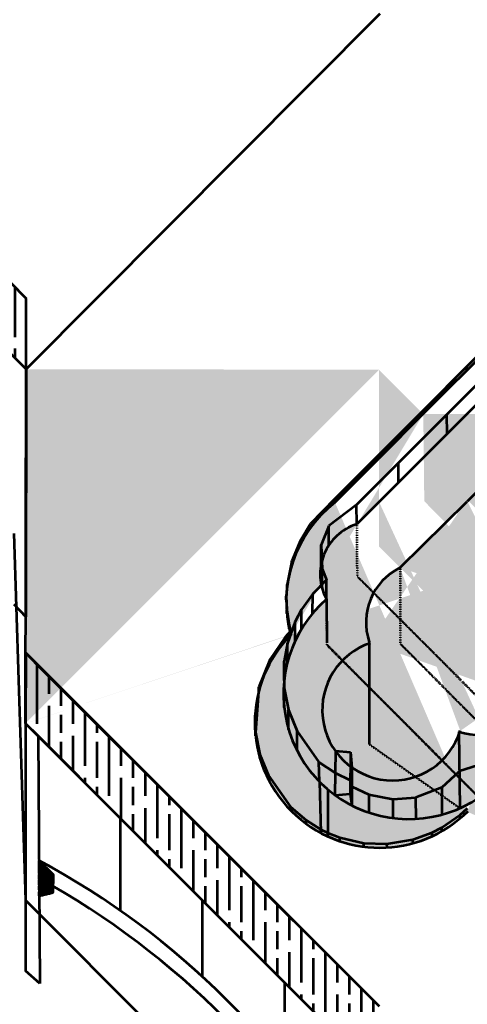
# Model space of a CAD drawing. Header units: metres. Extents: x -621399 to 40000, y -108608 to 546365.
# Tile 3 of 9: x -391860 to -265200, y 32232 to 310634. Entities that reach past the tile are written whole.
import ezdxf

# ---------------------------------------------------------------- set-up
doc = ezdxf.new("R2010")
doc.units = ezdxf.units.M
doc.linetypes.add('ACAD_ISO03W100', pattern=[30, 12, -18])
doc.linetypes.add('FANTOME', pattern=[63.50000000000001, 31.75, -6.35, 6.35, -6.35, 6.35, -6.35])
doc.layers.get('0').update_dxf_attribs({"lineweight": 53})
pattern_1 = [(0, (269289.3000651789, 201628.908200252), (273.05, 68.2625), [1092.2, -546.1]), (90, (269289.3000651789, 201628.908200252), (-68.26250000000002, -273.05), [1092.2, -546.1])]

msp = doc.modelspace()

# ---------------------------------------------------------------- hatches: boundary and pattern name
at = {"true_color": 0x000000}
h = msp.add_hatch(dxfattribs=at)
h.set_pattern_fill('GOST_WOOD', color=18, scale=1600)
h.set_pattern_definition([(90, (269289.3000651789, 201628.908200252), (9600, -5.878304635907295e-13), [16000, -3200]), (90, (272489.3000651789, 198428.908200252), (9600, -5.878304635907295e-13), [9600, -2400, 4800, -2400]), (90, (275689.3000651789, 193628.908200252), (9600, -5.878304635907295e-13), [16000, -3200])])
h.paths.add_polyline_path([(-467355.0557636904, 289598.6891358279), (-390012.0672068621, 211795.8156342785), (-389977.9984093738, 231795.7866171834), (-467359.1951644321, 309598.688707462)])
at = {"true_color": 0xcd2027}
h = msp.add_hatch(dxfattribs=at)
h.set_pattern_fill('ESCHER', color=242, scale=16)
h.set_pattern_definition([(59.99999999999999, (-149795.1309750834, 201628.908200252), (-487.6799998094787, -1.099974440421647e-07), [447.04, -40.64]), (180, (-149795.1309750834, 201628.908200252), (243.8399999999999, -422.3432686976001), [447.04, -40.64]), (300.0000000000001, (-149795.1309750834, 201628.908200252), (487.6799998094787, -1.099974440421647e-07), [447.04, -40.64]), (59.99999999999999, (-149754.4909750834, 201628.908200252), (-487.6799998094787, -1.099974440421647e-07), [81.28, -406.4]), (300.0000000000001, (-149754.4909750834, 201628.908200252), (487.6799998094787, -1.099974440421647e-07), [81.28, -406.4]), (59.99999999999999, (-149815.4509750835, 201664.103472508), (-487.6799998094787, -1.099974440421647e-07), [81.28, -406.4]), (180, (-149815.4509750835, 201664.103472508), (243.8399999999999, -422.3432686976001), [81.28, -406.4]), (300.0000000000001, (-149815.4509750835, 201593.7129279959), (487.6799998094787, -1.099974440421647e-07), [81.28, -406.4]), (180, (-149815.4509750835, 201593.7129279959), (243.8399999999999, -422.3432686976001), [81.28, -406.4]), (59.99999999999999, (-149957.6909750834, 201628.908200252), (-487.6799998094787, -1.099974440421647e-07), [81.28, -406.4]), (300.0000000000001, (-149957.6909750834, 201628.908200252), (487.6799998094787, -1.099974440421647e-07), [81.28, -406.4]), (59.99999999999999, (-149713.8509750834, 201488.1271108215), (-487.6799998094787, -1.099974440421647e-07), [81.28, -406.4]), (180, (-149713.8509750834, 201488.1271108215), (243.8399999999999, -422.3432686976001), [81.28, -406.4]), (300.0000000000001, (-149713.8509750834, 201769.6892896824), (487.6799998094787, -1.099974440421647e-07), [81.28, -406.4]), (180, (-149713.8509750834, 201769.6892896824), (243.8399999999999, -422.3432686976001), [81.28, -406.4]), (0, (-149713.8509750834, 201699.2987451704), (-243.84, 422.3432686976), [284.48, -203.2]), (0, (-149713.8509750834, 201558.5176553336), (-243.84, 422.3432686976), [284.48, -203.2]), (120, (-149774.8109750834, 201734.4940174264), (-487.6799998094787, 1.099976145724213e-07), [284.48, -203.2]), (120, (-149896.7309750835, 201664.103472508), (-487.6799998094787, 1.099976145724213e-07), [284.48, -203.2]), (240, (-149896.7309750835, 201593.7129279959), (243.8399998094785, -422.3432688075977), [284.48, -203.2]), (240, (-149774.8109750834, 201523.3223830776), (243.8399998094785, -422.3432688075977), [284.48, -203.2])])
edge = h.paths.add_edge_path()
edge.add_arc((-289984.5920366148, 111868.1194779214), 35355.33905957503, 135.000000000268, 314.9999999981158)
edge.add_arc((-280840.4578153, 146012.2537069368), 35590.17544303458, 127.7915338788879, 195.2180326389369)
edge.add_line((-277657.9852758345, 199145.4455596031), (-202682.6256154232, 274170.0859016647))
edge.add_line((-277657.9852758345, 199145.4455596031), (-290182.6256148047, 186612.5728784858))
edge.add_line((-302649.7718288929, 174137.2321126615), (-277657.9852758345, 199145.4455596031))
edge.add_arc((-179056.4000095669, 222796.3115058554), 56546.11597669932, 335.3028265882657, 474.6971734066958)
edge.add_arc((-252682.6256071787, 111670.0859010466), 27950.84971330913, 243.4349488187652, 333.4349488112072)
edge.add_line((-140182.6256148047, 186670.0858967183), (-227682.6256145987, 99170.0858983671))
edge.add_line((-227682.6256145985, 99170.08589836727), (-127682.6256158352, 199170.0858954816))
edge.add_line((-390182.6256148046, 111670.0858985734), (-390012.0672068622, 211795.8156342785))
edge.add_line((-290182.6256148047, 211670.0858985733), (-390182.6256148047, 111670.0858985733))
h = msp.add_hatch(dxfattribs=at)
h.set_pattern_fill('AR-PARQ1', color=242, scale=16)
h.set_pattern_definition([(90, (-149795.1309750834, 201628.908200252), (-4876.8, 4876.8), [4876.8, -4876.8]), (90, (-148982.3309750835, 201628.908200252), (-4876.8, 4876.8), [4876.8, -4876.8]), (90, (-148169.5309750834, 201628.908200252), (-4876.8, 4876.8), [4876.8, -4876.8]), (90, (-147356.7309750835, 201628.908200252), (-4876.8, 4876.8), [4876.8, -4876.8]), (90, (-146543.9309750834, 201628.908200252), (-4876.8, 4876.8), [4876.8, -4876.8]), (90, (-145731.1309750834, 201628.908200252), (-4876.8, 4876.8), [4876.8, -4876.8]), (90, (-144918.3309750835, 201628.908200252), (-4876.8, 4876.8), [4876.8, -4876.8]), (0, (-149795.1309750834, 206505.7082002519), (4876.8, -4876.8), [4876.8, -4876.8]), (0, (-149795.1309750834, 207318.508200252), (4876.8, -4876.8), [4876.8, -4876.8]), (0, (-149795.1309750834, 208131.308200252), (4876.8, -4876.8), [4876.8, -4876.8]), (0, (-149795.1309750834, 208944.108200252), (4876.8, -4876.8), [4876.8, -4876.8]), (0, (-149795.1309750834, 209756.908200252), (4876.8, -4876.8), [4876.8, -4876.8]), (0, (-149795.1309750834, 210569.7082002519), (4876.8, -4876.8), [4876.8, -4876.8]), (0, (-149795.1309750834, 211382.508200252), (4876.8, -4876.8), [4876.8, -4876.8])])
edge = h.paths.add_edge_path()
edge.add_arc((-281757.1021736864, 120062.8266699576), 35462.04927524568, 131.0666680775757, 319.9054403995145)
edge.add_arc((-292022.1145643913, 153864.266298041), 14823.25911569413, 107.6060844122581, 208.4645223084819)
edge.add_line((-290182.6256148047, 174305.4265569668), (-208934.6796542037, 255413.9237877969))
edge.add_line((-290182.6256148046, 174305.4265569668), (-296505.7222214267, 167993.1825051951))
edge.add_arc((-175706.6794760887, 227205.0142054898), 45669.5751719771, 321.064092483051, 476.9712782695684)
edge.add_line((-208934.6796542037, 255413.9237877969), (-196419.831740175, 267907.2920247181))
h = msp.add_hatch()
h.set_pattern_fill('ANGLE', color=4, style=0)
h.set_pattern_definition([(0, (-390182.6256148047, 11670.08589857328), (0, 6.985), [5.08, -1.905]), (90, (-390182.6256148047, 11670.08589857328), (-6.985, 4.277078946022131e-16), [5.08, -1.905])])
edge = h.paths.add_edge_path()
edge.add_line((-277657.9852758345, 199145.4455596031), (-277374.4902223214, 174478.2212910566))
edge.add_line((-290182.6256148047, 211670.0858985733), (-277657.9852758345, 199145.4455596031))
edge.add_line((-290182.6256148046, 161670.0858985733), (-290182.6256148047, 211670.0858985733))
edge.add_line((-277374.4902223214, 174478.2212910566), (-240182.6256049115, 136670.0859051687))
edge.add_line((-240182.6256049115, 136670.0859051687), (-227785.3374012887, 124067.3741120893))
edge.add_line((-277374.4902223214, 174478.2212910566), (-215590.1243828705, 111670.0858985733))
edge.add_line((-290182.6256148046, 161670.0858985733), (-227682.6256145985, 99170.08589836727))
at = {"true_color": 0xf4ee51}
h = msp.add_hatch(dxfattribs=at)
h.set_pattern_fill('GRAVEL', color=41, scale=220)
h.set_pattern_definition([(228.0127875, (-386159.2656148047, 17258.08589857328), (-44704.00000351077, -50291.99999687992), [751.7871680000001, -74427.064007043]), (184.969741, (-386662.1856148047, 16699.28589857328), (67055.99997346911, 5588.000318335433), [1290.090384, -127718.9075657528]), (132.5104471, (-387947.4256148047, 16587.52589857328), (55880.00002360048, -61467.99997854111), [909.659344, -90056.39014701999]), (267.273689, (-390126.7456148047, 15190.52589857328), (5588.000011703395, 111759.9999994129), [1174.809944, -116306.1623366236]), (292.83365418, (-390182.6256148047, 14017.04589857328), (-27940.0000023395, 67055.99999902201), [1151.99414, -114047.5770397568]), (357.2736889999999, (-389735.5856148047, 12955.32589857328), (-111759.9999994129, 5588.000011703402), [1174.809944, -116306.1623366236]), (37.69424047, (-388562.1056148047, 12899.44589857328), (-72643.99999677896, -55880.0000041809), [1553.626052, -153808.8536913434]), (72.25532837, (-387332.7456148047, 13849.40589857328), (39116.00001051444, 122935.9999966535), [1466.782944, -145211.564524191]), (121.42956562, (-386885.7056148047, 15246.40589857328), (-44704.00000634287, 72643.99999609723), [1178.7886, -116700.2005371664]), (175.2363583, (-387500.3856148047, 16252.24589857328), (61467.99999911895, -5588.000009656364), [1345.769216, -65942.66128999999]), (222.3974378, (-388841.5056148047, 16364.00589857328), (-67055.99999785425, -61468.00000234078), [1740.371424, -172296.8995267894]), (138.81407483, (-384594.6256148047, 15134.64589857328), (-39115.99999765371, 33528.0000027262), [594.0099879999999, -58807.2448135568]), (171.4692344, (-385041.6656148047, 15525.80589857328), (72644.00000195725, -11175.99998732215), [1130.100356, -111880.205793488]), (225, (-386159.2656148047, 15693.44589857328), (-7.815970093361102e-13, -5588.000000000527), [790.260548, -7112.3648385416]), (203.19859051, (-386550.4256148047, 16364.00589857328), (27940.0000007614, 11175.99999804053), [425.5709039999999, -42131.36921156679]), (291.80140949, (-386941.5856148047, 16196.36589857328), (-5588.000001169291, 16763.99999961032), [601.844364, -29490.456578]), (30.96375653, (-386718.0656148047, 15637.56589857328), (16764.00000041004, 11175.99999938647), [977.5032519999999, -31605.855936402]), (161.56505118, (-385879.8656148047, 16140.48589857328), (11176.00000029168, -5587.999999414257), [706.831708, -16963.9758570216]), (16.389540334, (-390182.6256148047, 16196.36589857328), (55880.00000000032, 16764.00000000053), [990.1936000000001, -98029.41867958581]), (70.34617594, (-389232.6656148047, 16475.76589857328), (-22352.00000204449, -61467.9999992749), [830.717668, -82240.87449203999]), (293.19859051, (-385879.8656148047, 17258.08589857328), (-11175.99999804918, 27940.00000078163), [851.13622, -41705.80389556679]), (343.6104596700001, (-385544.5856148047, 16475.76589857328), (-55880.00000117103, 16763.99999609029), [990.1936, -98029.41867958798]), (339.44395478, (-390182.6256148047, 12731.80589857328), (-27939.9999999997, 11176.00000000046), [954.8774399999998, -46789.0154888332]), (294.7751406, (-389288.5456148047, 12396.52589857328), (-27940.00003325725, 61467.99998487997), [800.078664, -79207.905437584]), (66.80140949, (-385823.9856148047, 11670.08589857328), (11175.99999824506, 27940.00000070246), [851.1362200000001, -41705.80389556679]), (17.35402464, (-385488.7056148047, 12452.40589857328), (-72643.99999855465, -22352.00000469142), [936.7220280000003, -92735.22715644]), (69.44395478, (-388562.1056148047, 11670.08589857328), (-11176.00000019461, -27939.99999992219), [477.4387199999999, -47266.45420883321]), (101.309932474, (-386159.2656148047, 11670.08589857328), (-5588.000000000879, 22352.00000000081), [284.93212, -28208.3889219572]), (165.963756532, (-386215.1456148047, 11949.48589857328), (16763.99999999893, -5587.999999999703), [1151.99414, -21887.9200959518]), (186.00900596, (-387332.7456148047, 12228.88589857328), (55879.99999970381, 5588.000002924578), [1067.5874, -105691.0026993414]), (303.69006753, (-386718.0656148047, 15134.64589857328), (-5588.000000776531, 11175.99999961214), [805.9125359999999, -19341.907991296]), (353.15722659, (-386271.0256148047, 14464.08589857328), (94996.00000058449, -11175.99999502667), [1407.024872, -139295.2199430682]), (60.9453959, (-384874.0256148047, 14296.44589857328), (-22352.00000061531, -39115.99999964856), [575.318128, -56956.66309984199]), (90, (-384594.6256148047, 14799.36589857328), (-5588, 5588), [335.28, -5252.719999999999]), (120.25643716, (-387444.5056148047, 12396.52589857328), (22351.99999726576, -39116.00000156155), [776.307312, -76854.66970104]), (48.01278749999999, (-387835.6656148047, 13067.08589857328), (44704.00000368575, 50291.99999672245), [1503.574336, -73675.276839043]), (0, (-386829.8256148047, 14184.68589857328), (5588, 5588), [1452.88, -4135.12]), (325.3048465, (-385376.9456148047, 14184.68589857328), (55880.00002116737, -39115.99996976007), [883.541032, -87470.496793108]), (254.0546040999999, (-384650.5056148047, 13681.76589857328), (-5587.999999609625, -22352.00000009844), [813.623976, -39867.6300852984]), (207.64597536, (-384874.0256148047, 12899.44589857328), (-106172.0000039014, -55879.99999258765), [1324.71922, -131147.4217304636]), (175.42607874, (-386047.5056148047, 12284.76589857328), (-72643.99999999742, 5587.999999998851), [1401.464812, -138744.862203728])])
edge = h.paths.add_edge_path()
edge.add_line((-265199.3875263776, 174904.6633181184), (-227732.5821130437, 136960.7412969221))
edge.add_line((-284221.1916565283, 155708.651940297), (-265200.0840594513, 174415.7569115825))
edge.add_line((-240062.0140629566, 124118.0205663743), (-227732.5821130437, 136960.7412969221))
edge.add_arc((-262050.3551668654, 126202.7520241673), 17791.27824914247, 251.9430003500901, 331.9495156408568)
edge.add_arc((-286298.997270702, 115453.269986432), 19946.89671099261, 108.5066936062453, 343.0331419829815)
edge.add_arc((-276624.1939773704, 140239.5492200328), 17233.90590397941, 116.1560167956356, 198.8458967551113)
at = {"true_color": 0x000000}
h = msp.add_hatch(dxfattribs=at)
h.set_pattern_fill('GOST_WOOD', color=18, scale=1700)
h.set_pattern_definition([(90, (269289.3000651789, 201628.908200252), (10200, -6.245698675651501e-13), [17000, -3400]), (90, (272689.3000651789, 198228.908200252), (10200, -6.245698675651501e-13), [10200, -2550, 5100, -2550]), (90, (276089.3000651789, 193128.908200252), (10200, -6.245698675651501e-13), [17000, -3400])])
h.paths.add_polyline_path([(-290182.6256148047, 31670.08589857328), (-390148.6168841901, 131634.7948287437), (-390182.6256148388, 111670.0858986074), (-290182.6256148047, 11670.08589857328)])
h = msp.add_hatch(dxfattribs=at)
h.set_pattern_fill('HOUND', color=18, scale=43)
h.set_pattern_definition(pattern_1)
h.paths.add_polyline_path([(-386389.2910241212, 67876.75128531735), (-382342.8981820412, 63830.35844719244), (-382329.4891561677, 68816.9494213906), (-386421.5160993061, 72908.97636370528)])
h = msp.add_hatch(dxfattribs=at)
h.set_pattern_fill('HOUND', color=18, scale=43)
h.set_pattern_definition(pattern_1)
h.paths.add_polyline_path([(-386389.2910241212, 67876.75128531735), (-382342.8981820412, 63830.35844719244), (-386357.2729489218, 62876.85380208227)])

# ---------------------------------------------------------------- linework, layer by layer
at = {"color": 18, "true_color": 0x000000}
for p, q in [((-390012.0672068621, 211795.8156342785), (-544672.7489895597, 367376.1168992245)), ((-390182.6256148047, 111670.0858985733), (-290182.6256148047, 11670.08589857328))]:
    msp.add_line(p, q, dxfattribs=at)
for p, q in [((-544672.7489895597, 367376.1168992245), (-390012.0672068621, 211795.8156342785)), ((-390012.0672068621, 211795.8156342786), (-289843.976606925, 312400.0599106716)), ((-467359.1951644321, 309598.688707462), (-389977.9984093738, 231795.7866171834)), ((-389977.9984093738, 231795.7866171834), (-467359.1951644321, 309598.688707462)), ((-467355.0557636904, 289598.6891358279), (-390012.0672068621, 211795.8156342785)), ((-390012.0672068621, 211795.8156342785), (-389977.9984093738, 231795.7866171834)), ((-390012.0672068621, 211795.8156342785), (-389977.9984093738, 231795.7866171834)), ((-390012.0672068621, 211795.8156342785), (-393537.1055607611, 215341.8140273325)), ((-390012.0672068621, 211795.8156342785), (-390131.3079980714, 141795.9171941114)), ((-390071.5857706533, 176855.6464318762), (-390071.5857706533, 171855.6464318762)), ((-305053.4254922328, 146799.2860211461), (-304975.6343927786, 134450.2934534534)), ((-390182.6256148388, 111670.0858985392), (-390182.6256148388, 131670.0858985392)), ((-390182.6256148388, 131670.0858985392), (-386775.1639861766, 128134.1419256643)), ((-390148.6168841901, 131634.7948287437), (-390182.6256148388, 111670.0858986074)), ((-290182.6256148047, 31670.08589857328), (-390148.6168841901, 131634.7948287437)), ((-386775.1639861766, 128134.1419256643), (-290182.6256148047, 31670.08589857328)), ((-317023.8055359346, 123779.8917432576), (-317068.0887211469, 129279.7134675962)), ((-390182.6256148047, 111670.0858985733), (-390182.6256148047, 41670.08589857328)), ((-390182.6256148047, 111670.0858985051), (-390182.6256148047, 41670.08589857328)), ((-390182.6256148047, 111670.0858985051), (-386647.0917088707, 108134.5519925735)), ((-390182.6256148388, 111670.0858986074), (-290182.6256148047, 11670.08589857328)), ((-363414.8586420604, 84902.31892581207), (-386647.091682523, 108134.5519662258)), ((-302543.3477081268, 103877.4431362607), (-302594.5260851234, 97641.63854782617)), ((-298242.5196437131, 103495.0253723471), (-298243.6874743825, 99478.19363803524)), ((-258730.7290073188, 100925.8012777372), (-267423.3535709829, 98156.36801274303)), ((-298277.1046765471, 99503.2345202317), (-298310.5678474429, 95640.92853062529)), ((-297865.7407569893, 99202.45051412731), (-297886.2291784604, 93846.98955532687)), ((-272386.0065740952, 93522.47939888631), (-267423.3535709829, 98156.36801274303)), ((-302645.7044624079, 91405.83392431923), (-298344.0310185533, 91778.62251627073)), ((-298344.0310185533, 91778.62251627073), (-297906.7175998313, 88491.52862271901)), ((-340182.6256016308, 61670.08588536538), (-363414.8586420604, 84902.31892581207)), ((-386421.5160993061, 72908.97636370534), (-386389.2910122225, 67876.75127341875)), ((-386421.5160993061, 72908.97636370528), (-382329.4891561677, 68816.94942139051)), ((-386421.5160993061, 72908.97636370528), (-386389.2910241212, 67876.75128531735)), ((-382329.4891561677, 68816.9494213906), (-386421.5160993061, 72908.97636370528)), ((-386389.2910241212, 67876.75128531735), (-382342.8981820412, 63830.35844719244)), ((-386389.2910241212, 67876.75128531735), (-386357.2729489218, 62876.85380208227)), ((-382342.8981820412, 63830.35844719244), (-382329.4891561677, 68816.9494213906)), ((-386357.2729489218, 62876.85380208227), (-382342.8981820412, 63830.35844719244)), ((-316950.3925611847, 38437.85284493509), (-340182.6256016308, 61670.08588536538)), ((-293718.1595207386, 15205.61980450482), (-316950.3925611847, 38437.85284493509))]:
    msp.add_line(p, q)
at = {"color": 6}
for p, q in [((-277657.9852758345, 199145.4455596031), (-202682.6256154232, 274170.0859016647)), ((-254292.331570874, 223554.5115890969), (-265299.5595364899, 212536.6272565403)), ((-265299.5595364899, 212536.6272565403), (-277096.9806693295, 200731.5255233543)), ((-265298.9268899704, 211512.6274519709), (-265299.5595364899, 212536.6272565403)), ((-277096.9806693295, 200731.5255233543), (-290797.215440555, 187022.0520783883)), ((-277096.2742764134, 199707.5257670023), (-277096.9806693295, 200731.5255233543)), ((-302649.7718288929, 174137.2321126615), (-277657.9852758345, 199145.4455596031)), ((-277657.9852758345, 199145.4455596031), (-290182.6256148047, 186612.5728784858)), ((-290797.215440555, 187022.0520783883), (-302651.982007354, 175161.2297274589)), ((-290796.7426517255, 185998.0521875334), (-290797.215440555, 187022.0520783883)), ((-302651.982007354, 175161.2297274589), (-309525.1146983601, 168098.4996119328)), ((-302649.7718288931, 174137.2321126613), (-302651.982007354, 175161.2297274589)), ((-309525.1146983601, 168098.4996119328), (-312533.3997732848, 163220.5183929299)), ((-309529.1672269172, 167074.5076310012), (-309525.1146983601, 168098.4996119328)), ((-312533.3997732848, 163220.5183929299), (-314847.0082418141, 157551.2662218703)), ((-312537.9315325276, 162196.5284207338), (-312533.3997732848, 163220.5183929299)), ((-314847.0082418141, 157551.2662218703), (-316210.8848767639, 150954.8808262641)), ((-314841.8522999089, 156527.2792022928), (-314847.0082418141, 157551.2662218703)), ((-316210.8848767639, 150954.8808262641), (-316417.7200833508, 147610.8115132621)), ((-316214.2462232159, 149930.8863431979), (-316210.8848767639, 150954.8808262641)), ((-316425.9946663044, 146586.8449458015), (-316417.7200833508, 147610.8115132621)), ((-316417.7200833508, 147610.8115132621), (-316284.7482609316, 143801.376570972)), ((-316283.3155508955, 142777.3775732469), (-316284.7482609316, 143801.376570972)), ((-316284.7482609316, 143801.376570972), (-315604.3934497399, 139388.8606239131)), ((-315599.3150994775, 138364.8732165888), (-315604.3934497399, 139388.8606239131)), ((-315604.3934497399, 139388.8606239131), (-315185.8112440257, 137694.0809486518)), ((-315185.8112440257, 137694.0809486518), (-316738.5048255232, 136014.122102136)), ((-315182.6256095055, 136670.0859038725), (-315185.8112440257, 137694.0809486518)), ((-316738.5048255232, 136014.122102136), (-321020.7433865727, 129835.9639905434)), ((-316731.0260361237, 134990.1494131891), (-316738.5048255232, 136014.122102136)), ((-321020.7433865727, 129835.9639905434), (-324177.7754501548, 121912.1464510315)), ((-321015.3130273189, 128811.9783894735), (-321020.7433865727, 129835.9639905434)), ((-324177.7754501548, 121912.1464510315), (-325135.0643276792, 109128.4717187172)), ((-324169.9481667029, 120888.1763666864), (-324177.7754501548, 121912.1464510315)), ((-325139.0371833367, 108104.4794255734), (-325135.0643276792, 109128.4717187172)), ((-325135.0643276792, 109128.4717187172), (-323898.3335505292, 102890.6652399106)), ((-323895.8140014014, 101866.6683395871), (-323898.3335505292, 102890.6652399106)), ((-323898.3335505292, 102890.6652399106), (-321500.1993499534, 96882.67876821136)), ((-321507.5782441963, 95858.70535453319), (-321500.1993499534, 96882.67876821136)), ((-321500.1993499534, 96882.67876821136), (-315184.6866195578, 88096.07832490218)), ((-315186.9026861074, 87072.08072283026), (-315184.6866195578, 88096.07832490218)), ((-315184.6866195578, 88096.07832490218), (-310844.4259625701, 84344.58828050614)), ((-267266.2892687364, 85812.77200689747), (-265188.3701722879, 87694.0697933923)), ((-363414.8586420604, 84902.31892581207), (-363414.8586420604, 58756.58721338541)), ((-310842.1710978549, 83320.5907631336), (-310844.4259625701, 84344.58828050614)), ((-310844.4259625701, 84344.58828050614), (-306651.5844071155, 81695.52598593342)), ((-272436.323584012, 82196.54103996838), (-267266.2892687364, 85812.77200689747)), ((-267253.2605835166, 84788.85489435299), (-267266.2892687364, 85812.77200689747)), ((-306621.8825774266, 80671.95683765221), (-306651.5844071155, 81695.52598593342)), ((-306651.5844071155, 81695.52598593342), (-304637.1225183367, 80713.03236933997)), ((-280602.0988283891, 78803.3071479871), (-275145.327872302, 80805.52992315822)), ((-275145.327872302, 80805.52992315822), (-272436.323584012, 82196.54103996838)), ((-275136.932993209, 79781.5643348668), (-275145.327872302, 80805.52992315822)), ((-272440.8727973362, 81172.55114516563), (-272436.323584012, 82196.54103996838)), ((-304630.6720726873, 79689.0526860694), (-304637.1225183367, 80713.03236933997)), ((-304637.1225183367, 80713.03236933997), (-301263.4969477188, 79383.49114767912)), ((-301261.6457115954, 78359.49282105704), (-301263.4969477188, 79383.49114767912)), ((-301263.4969477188, 79383.49114767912), (-294444.448136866, 77819.7550568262)), ((-287932.6275708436, 77597.16835529), (-280602.0988283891, 78803.3071479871)), ((-280606.2422104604, 77779.31553064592), (-280602.0988283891, 78803.3071479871)), ((-294448.8869149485, 76795.76467735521), (-294444.448136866, 77819.7550568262)), ((-294444.448136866, 77819.7550568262), (-287932.6275708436, 77597.16835529)), ((-287917.0305166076, 76573.28714543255), (-287932.6275708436, 77597.16835529)), ((-340182.6256016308, 61670.08588539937), (-340182.6256016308, 40072.77053251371)), ((-316950.3925611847, 38437.8528449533), (-316950.3925611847, 15241.82083302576))]:
    msp.add_line(p, q, dxfattribs=at)
at = {"color": 40, "true_color": 0xf8d731}
for p in [(-177489.1852908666, 262104.2817450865), (-284221.1916565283, 155708.651940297)]:
    msp.add_line(p, (-265200.0840594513, 174415.7569115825), dxfattribs=at)
at = {"color": 240, "true_color": 0xed1f24}
msp.add_line((-290182.6256148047, 174305.4265569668), (-208934.6796542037, 255413.9237877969), dxfattribs=at)
at = {"color": 7, "true_color": 0xffffff}
msp.add_line((-390182.6256148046, 111670.0858985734), (-390012.0672068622, 211795.8156342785), dxfattribs=at)
at = {"color": 85, "true_color": 0x58ba48}
for p, q in [((-259206.6271749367, 210772.0527974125), (-270969.313865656, 199031.0611448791)), ((-270969.313865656, 199031.0611448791), (-284628.1447581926, 185343.670926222)), ((-270923.7475752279, 193531.2499014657), (-270969.313865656, 199031.0611448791)), ((-284628.1447581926, 185343.670926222), (-296546.7290221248, 173493.0296341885)), ((-284634.8553169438, 179843.6750200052), (-284628.1447581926, 185343.670926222)), ((-296546.7290221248, 173493.0296341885), (-304390.1904337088, 167494.1342221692)), ((-296505.7222214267, 167993.1825051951), (-296546.7290221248, 173493.0296341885)), ((-304390.1904337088, 167494.1342221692), (-306560.1706091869, 162123.6564275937)), ((-304417.0004400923, 161994.1995658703), (-304390.1904337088, 167494.1342221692)), ((-306586.2635383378, 156623.718322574), (-306560.1706091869, 162123.6564275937)), ((-306560.1706091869, 162123.6564275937), (-306290.9498957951, 155354.6016984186)), ((-306292.7698760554, 149854.6019995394), (-306290.9498957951, 155354.6016984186)), ((-306290.9498957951, 155354.6016984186), (-305088.071440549, 152299.1768980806)), ((-305088.071440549, 152299.1768980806), (-308947.3092535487, 148279.1858461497)), ((-305053.4254922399, 146799.2860211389), (-305088.071440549, 152299.1768980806)), ((-308947.3092535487, 148279.1858461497), (-312099.6956360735, 143887.2993165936)), ((-308987.9147667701, 142779.3357398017), (-308947.3092535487, 148279.1858461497)), ((-312099.6956360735, 143887.2993165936), (-313938.6808516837, 140473.6603351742)), ((-312117.7601670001, 138387.3289827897), (-312099.6956360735, 143887.2993165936)), ((-313938.6808516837, 140473.6603351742), (-316101.6431803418, 134325.6111456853)), ((-313931.9970001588, 134973.6643964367), (-313938.6808516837, 140473.6603351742)), ((-316101.6431803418, 134325.6111456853), (-317068.0887211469, 129279.7134675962)), ((-316119.4368235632, 128825.6399288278), (-316101.6431803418, 134325.6111456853)), ((-317068.0887211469, 129279.7134675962), (-317017.1584858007, 121627.9413163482)), ((-317000.1698968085, 116127.9675538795), (-317017.1584858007, 121627.9413163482)), ((-317017.1584858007, 121627.9413163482), (-315754.7716096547, 115464.8855908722)), ((-315751.0509025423, 109964.8868493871), (-315754.7716096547, 115464.8855908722)), ((-315754.7716096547, 115464.8855908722), (-313315.3136084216, 109437.7141952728)), ((-313340.9526952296, 103937.7739558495), (-313315.3136084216, 109437.7141952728)), ((-313315.3136084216, 109437.7141952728), (-307202.9889702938, 100697.7458829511)), ((-302543.3477081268, 103877.4431362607), (-302645.7044624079, 91405.83392431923)), ((-307043.4576584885, 95200.06002792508), (-307202.9889702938, 100697.7458829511)), ((-307202.9889702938, 100697.7458829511), (-302594.5260851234, 97641.63854782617)), ((-302594.5260851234, 97641.63854782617), (-298310.5678474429, 95640.92853062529)), ((-297865.7407569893, 99202.45051412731), (-297906.7175998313, 88491.52862271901)), ((-298310.5678474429, 95640.92853062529), (-297886.2291784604, 93846.98955532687)), ((-297886.2291784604, 93846.98955532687), (-293038.2283219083, 91561.01281280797)), ((-272386.0065740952, 93522.4793988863), (-279747.9413073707, 90668.73441032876)), ((-272386.0065740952, 93522.47939888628), (-272420.0834777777, 85852.05321082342)), ((-293038.2283219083, 91561.01281280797), (-293050.5676323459, 86447.13722687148)), ((-293038.2283219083, 91561.01281280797), (-286318.6220508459, 90201.14595117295)), ((-286318.6220508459, 90201.14595117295), (-286322.7450322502, 84895.91261586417)), ((-286318.6220508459, 90201.14595117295), (-279747.9413073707, 90668.73441032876)), ((-279845.6882854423, 90609.34957951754), (-279801.1062918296, 84654.76234966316))]:
    msp.add_line(p, q, dxfattribs=at)
at = {"color": 244, "true_color": 0x991b1e}
msp.add_line((-290182.6256148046, 174305.4265569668), (-296505.7222214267, 167993.1825051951), dxfattribs=at)
at = {"color": 242, "linetype": 'ACAD_ISO03W100', "true_color": 0xcd2027}
for p, q in [((-296505.7222214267, 167993.1825051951), (-296396.1442445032, 153296.5441056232)), ((-305053.4254922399, 146799.2860211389), (-304972.2026359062, 133905.517245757)), ((-284205.327233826, 134193.5662892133), (-246416.2877397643, 96321.42861302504)), ((-293003.8619925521, 105803.715722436), (-267290.1239882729, 87685.92933585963))]:
    msp.add_line(p, q, dxfattribs=at)
at = {"color": 4}
for p, q in [((-393537.1055607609, 165341.0730022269), (-390182.6256148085, 61670.08587844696)), ((-390182.6256148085, 61670.08587844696), (-290182.6256148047, -38329.91418603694))]:
    msp.add_line(p, q, dxfattribs=at)
at = {"color": 6, "linetype": 'ACAD_ISO03W100'}
msp.add_line((-296396.1442445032, 153296.5441056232), (-234046.6995678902, 90838.56506472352), dxfattribs=at)
at = {"color": 2, "linetype": 'ACAD_ISO03W100', "true_color": 0xf1eb1f}
msp.add_line((-284221.1916565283, 155708.651940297), (-284205.327233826, 134193.5662892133), dxfattribs=at)
at = {"color": 1}
for p, q in [((-393537.1055607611, 145341.8140273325), (-390131.3079980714, 141795.9171941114)), ((-390182.6256148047, 111670.0858985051), (-390182.6256148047, 41670.08589850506)), ((-390182.6256148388, 111670.0858784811), (-390182.6256148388, 76670.08587848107)), ((-386647.0917088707, 108134.5519925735), (-386198.8387383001, 38135.98722675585)), ((-390182.6256148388, 76670.08587848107), (-390182.6256148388, 71670.08587848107)), ((-390182.6256148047, 71670.08587844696), (-390182.6256148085, 61670.08587844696)), ((-386198.8387383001, 38135.98722675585), (-390182.6256148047, 41670.08589850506))]:
    msp.add_line(p, q, dxfattribs=at)
at = {"color": 6, "linetype": 'FANTOME'}
msp.add_line((-304972.2026359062, 133905.517245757), (-255025.6860051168, 83817.6162140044), dxfattribs=at)
at = {"color": 2, "true_color": 0xf1eb1f}
for p, q in [((-292935.1902019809, 134263.8954884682), (-293003.8619925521, 105803.715722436)), ((-267564.9928326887, 109287.7186764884), (-267290.1239882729, 87685.92933585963)), ((-302543.3477081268, 103877.4431362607), (-298242.5196437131, 103495.0253723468)), ((-298242.5196437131, 103495.0253723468), (-298344.0310185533, 91778.62251627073)), ((-298242.5196437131, 103495.0253723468), (-297865.7407569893, 99202.45051412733))]:
    msp.add_line(p, q, dxfattribs=at)
at = {"color": 242, "true_color": 0xcd2027}
for p, q in [((-307043.4576584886, 95200.06002792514), (-306621.8825774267, 80671.95683765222)), ((-304714.7433497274, 93034.9956354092), (-304630.6720726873, 79689.0526860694)), ((-302645.7044624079, 91405.83392431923), (-298344.0310185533, 91778.62251627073)), ((-298344.0310185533, 91778.62251627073), (-297906.7175998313, 88491.52862271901))]:
    msp.add_line(p, q, dxfattribs=at)
at = {"color": 6}
for centre, radius, start, end in [((-280840.4578153, 146012.2537069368), 35590.17544303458, 127.7915338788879, 195.2180326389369), ((-289984.5920366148, 111868.1194779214), 35355.33905957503, 135.000000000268, 314.9999999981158), ((-493092.5169145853, -126275.8644038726), 225949.7802754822, 28.17073016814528, 61.82926984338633), ((-501199.3084972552, -139387.8071621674), 236938.6783549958, 28.98337553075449, 61.01662442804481)]:
    msp.add_arc(centre, radius, start, end, dxfattribs=at)
at = {"color": 240, "true_color": 0xed1f24}
for centre, radius, start, end in [((-292022.1145643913, 153864.266298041), 14823.25911569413, 107.6060844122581, 208.4645223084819), ((-281757.1021736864, 120062.8266699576), 35462.04927524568, 131.0666680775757, 319.9054403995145)]:
    msp.add_arc(centre, radius, start, end, dxfattribs=at)
at = {"color": 40, "true_color": 0xf8d731}
for centre, radius, start, end in [((-276624.1939773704, 140239.5492200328), 17233.90590397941, 116.1560167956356, 198.8458967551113), ((-286298.997270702, 115453.269986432), 19946.89671099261, 108.5066936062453, 343.0331419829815), ((-262050.3551668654, 126202.7520241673), 17791.27824914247, 251.9430003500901, 331.9495156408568)]:
    msp.add_arc(centre, radius, start, end, dxfattribs=at)

doc.saveas('drawing.dxf')
